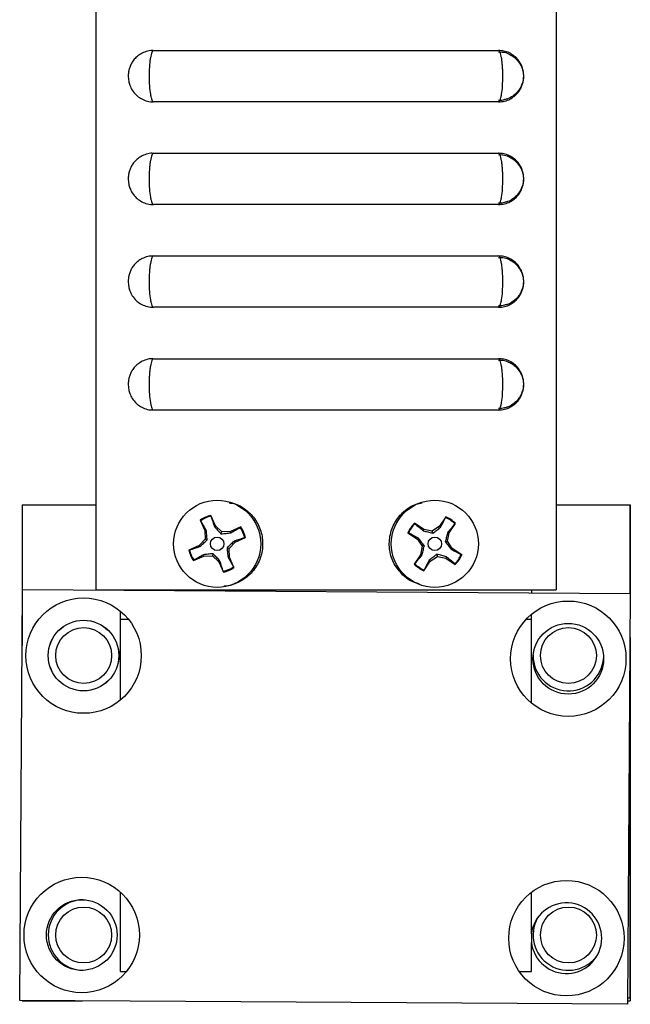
# Model space of a CAD drawing. Header units: inches. Extents: x 3.2 to 24.3, y 4.2 to 17.7.
# Tile 2 of 7: x 3.2 to 4.7, y 8.1 to 10.5. Entities that reach past the tile are written whole.
import ezdxf

# ---------------------------------------------------------------- set-up
doc = ezdxf.new("R2010")
doc.units = ezdxf.units.IN
doc.header["$LTSCALE"] = 2
doc.header["$MEASUREMENT"] = 0

msp = doc.modelspace()

# ---------------------------------------------------------------- linework, layer by layer
at = {"color": 7, "linetype": 'Continuous', "lineweight": 25}
for p, q in [((3.4335, 12.8062), (3.4335, 9.1342)), ((4.5535, 12.8062), (4.5535, 9.1342)), ((3.5735, 10.4467), (4.4135, 10.4467)), ((4.4134, 10.4432), (4.4234, 10.4428)), ((4.4135, 10.3217), (3.5735, 10.3217)), ((3.5735, 10.1967), (4.4135, 10.1967)), ((4.4134, 10.1932), (4.4234, 10.1928)), ((4.4135, 10.0717), (3.5735, 10.0717)), ((3.5735, 9.9467), (4.4135, 9.9467)), ((4.4134, 9.9432), (4.4234, 9.9428)), ((4.4135, 9.8217), (3.5735, 9.8217)), ((3.5735, 9.6967), (4.4135, 9.6967)), ((4.4134, 9.6932), (4.4234, 9.6928)), ((4.4135, 9.5717), (3.5735, 9.5717)), ((3.2535, 9.3412), (3.2535, 8.9989)), ((3.2535, 9.3412), (3.4335, 9.3412)), ((4.5535, 9.3412), (4.7335, 9.3412)), ((4.7335, 9.3412), (4.7335, 9.1256)), ((4.7335, 9.3412), (4.7336, 9.3412)), ((4.7336, 9.3412), (4.7336, 9.1256)), ((3.6875, 9.3038), (3.6987, 9.2786)), ((3.6888, 9.3024), (3.6875, 9.3038)), ((3.7245, 9.2901), (3.7133, 9.3153)), ((3.7135, 9.3134), (3.7133, 9.3153)), ((4.2851, 9.3117), (4.2698, 9.2888)), ((4.2846, 9.3099), (4.2851, 9.3117)), ((3.7019, 9.2793), (3.6987, 9.2786)), ((3.6987, 9.2786), (3.6992, 9.2575)), ((3.7218, 9.2882), (3.7245, 9.2901)), ((3.7398, 9.2755), (3.7245, 9.2901)), ((3.7379, 9.2706), (3.7398, 9.2755)), ((3.7609, 9.276), (3.7398, 9.2755)), ((3.786, 9.2872), (3.7609, 9.276)), ((3.7616, 9.2728), (3.7609, 9.276)), ((3.7847, 9.2859), (3.786, 9.2872)), ((4.193, 9.2728), (4.2159, 9.2576)), ((4.1948, 9.2724), (4.193, 9.2728)), ((4.2316, 9.2811), (4.2087, 9.2964)), ((4.2098, 9.2949), (4.2087, 9.2964)), ((4.2303, 9.278), (4.2316, 9.2811)), ((4.2523, 9.277), (4.2316, 9.2811)), ((4.2698, 9.2888), (4.2523, 9.277)), ((4.2533, 9.2718), (4.2523, 9.277)), ((4.2722, 9.2864), (4.2698, 9.2888)), ((4.2893, 9.2524), (4.2933, 9.2731)), ((4.2903, 9.2743), (4.2933, 9.2731)), ((4.2933, 9.2731), (4.3086, 9.296)), ((4.3071, 9.2949), (4.3086, 9.296)), ((3.6992, 9.2575), (3.6846, 9.2423)), ((3.7041, 9.2556), (3.6992, 9.2575)), ((3.7578, 9.2349), (3.7723, 9.2502)), ((3.7704, 9.2529), (3.7723, 9.2502)), ((3.7723, 9.2502), (3.7975, 9.2613)), ((3.7956, 9.2612), (3.7975, 9.2613)), ((4.2183, 9.2599), (4.2159, 9.2576)), ((4.2159, 9.2576), (4.2277, 9.2401)), ((4.284, 9.2514), (4.2893, 9.2524)), ((4.301, 9.2349), (4.2893, 9.2524)), ((3.6846, 9.2423), (3.6594, 9.2311)), ((3.6613, 9.2313), (3.6594, 9.2311)), ((3.6865, 9.2396), (3.6846, 9.2423)), ((3.7528, 9.2368), (3.7578, 9.2349)), ((3.7583, 9.2138), (3.7578, 9.2349)), ((4.2277, 9.2401), (4.2236, 9.2194)), ((4.2329, 9.2411), (4.2277, 9.2401)), ((4.2987, 9.2325), (4.301, 9.2349)), ((4.3239, 9.2196), (4.301, 9.2349)), ((3.6709, 9.2053), (3.6961, 9.2164)), ((3.6722, 9.2065), (3.6709, 9.2053)), ((3.6953, 9.2197), (3.6961, 9.2164)), ((3.6961, 9.2164), (3.7172, 9.2169)), ((3.7191, 9.2219), (3.7172, 9.2169)), ((3.7172, 9.2169), (3.7324, 9.2024)), ((3.7351, 9.2043), (3.7324, 9.2024)), ((3.7324, 9.2024), (3.7436, 9.1772)), ((3.755, 9.2131), (3.7583, 9.2138)), ((3.7694, 9.1886), (3.7583, 9.2138)), ((4.2236, 9.2194), (4.2083, 9.1964)), ((4.2267, 9.2181), (4.2236, 9.2194)), ((4.2318, 9.1808), (4.2471, 9.2037)), ((4.2448, 9.206), (4.2471, 9.2037)), ((4.2471, 9.2037), (4.2646, 9.2154)), ((4.2636, 9.2206), (4.2646, 9.2154)), ((4.2646, 9.2154), (4.2853, 9.2114)), ((4.2866, 9.2144), (4.2853, 9.2114)), ((4.2853, 9.2114), (4.3083, 9.1961)), ((4.3221, 9.2201), (4.3239, 9.2196)), ((3.7434, 9.179), (3.7436, 9.1772)), ((3.7682, 9.19), (3.7694, 9.1886)), ((4.2098, 9.1976), (4.2083, 9.1964)), ((4.2323, 9.1826), (4.2318, 9.1808)), ((4.3071, 9.1976), (4.3083, 9.1961)), ((3.2478, 8.1352), (3.2544, 9.1352)), ((3.2544, 9.1352), (4.7343, 9.1255)), ((3.4335, 9.1342), (4.5535, 9.1342)), ((4.4935, 9.1342), (4.4935, 9.1271)), ((4.7343, 9.1255), (4.7278, 8.1256)), ((3.4935, 8.8665), (3.4935, 9.082)), ((3.4935, 9.063), (3.5122, 9.063)), ((4.4811, 9.063), (4.4935, 9.063)), ((4.4935, 8.8585), (4.4935, 9.0746)), ((4.7336, 9.0182), (4.7336, 8.1342)), ((4.7335, 8.994), (4.7335, 8.1412)), ((3.4935, 8.2052), (3.4935, 8.3981)), ((4.4935, 8.2968), (4.4935, 8.3981)), ((4.4935, 8.2968), (4.4935, 8.2763)), ((4.4935, 8.2052), (4.4935, 8.2763)), ((3.4935, 8.2052), (3.5076, 8.2052)), ((4.4643, 8.2052), (4.4935, 8.2052)), ((4.7278, 8.1256), (3.2478, 8.1352)), ((3.2536, 8.1352), (3.2536, 8.1342)), ((3.2536, 8.1342), (3.4006, 8.1342)), ((4.7279, 8.1412), (4.7335, 8.1412)), ((4.7279, 8.1342), (4.7336, 8.1342))]:
    msp.add_line(p, q, dxfattribs=at)
for centre, radius in [((3.7285, 9.2462), 0.106), ((4.2585, 9.2462), 0.106), ((3.7285, 9.2462), 0.0165), ((4.2585, 9.2462), 0.0165), ((3.4033, 8.9742), 0.1405), ((4.5833, 8.9665), 0.1405), ((3.4033, 8.9742), 0.086), ((3.4033, 8.9742), 0.0859), ((3.4036, 8.9742), 0.068), ((4.5833, 8.9665), 0.086), ((4.5836, 8.9742), 0.068), ((3.3989, 8.2942), 0.1405), ((4.5788, 8.2865), 0.1405), ((3.3989, 8.2942), 0.086), ((3.4036, 8.2942), 0.068), ((4.5836, 8.2942), 0.068)]:
    msp.add_circle(centre, radius, dxfattribs=at)
for centre, radius, start, end in [((3.7285, 9.2462), 0.0707, 102.3511, 125.425), ((3.7285, 9.2462), 0.0688, 102.5484, 125.2276), ((4.2585, 9.2462), 0.0688, 44.9967, 67.6759), ((4.2585, 9.2462), 0.0707, 44.7993, 67.8733), ((3.7285, 9.2462), 0.0688, 12.5484, 35.2276), ((3.7285, 9.2462), 0.0707, 12.3511, 35.425), ((4.2585, 9.2462), 0.0707, 134.7993, 157.8733), ((4.2585, 9.2462), 0.0688, 134.9967, 157.6759), ((3.7285, 9.2462), 0.0707, 192.3511, 215.425), ((3.7285, 9.2462), 0.0688, 192.5484, 215.2276), ((4.2585, 9.2462), 0.0688, 314.9967, 337.6759), ((4.2585, 9.2462), 0.0707, 314.7993, 337.8733), ((3.7285, 9.2462), 0.0688, 282.5484, 305.2276), ((3.7285, 9.2462), 0.0707, 282.3511, 305.425), ((4.2585, 9.2462), 0.0707, 224.7993, 247.8733), ((4.2585, 9.2462), 0.0688, 224.9967, 247.6759), ((4.5836, 8.9742), 0.0859, 179.5914, 355.348), ((3.4033, 8.2942), 0.0859, 90.5159, 269.1104), ((4.5788, 8.2865), 0.086, 186.8676, 173.1324), ((4.5836, 8.2942), 0.0859, 150.769, 325.4983)]:
    msp.add_arc(centre, radius, start, end, dxfattribs=at)
for points, knots in [([(3.5735, 10.4467), (3.5721, 10.4467), (3.5707, 10.4451), (3.5682, 10.4388), (3.567, 10.4342), (3.5655, 10.4255), (3.5651, 10.4223), (3.5643, 10.4155), (3.564, 10.4119), (3.5635, 10.4044), (3.5633, 10.4004), (3.563, 10.3924), (3.5629, 10.3883), (3.5629, 10.376), (3.5632, 10.3678), (3.5643, 10.3527), (3.5651, 10.3458), (3.5665, 10.3371), (3.5671, 10.3345), (3.5682, 10.33), (3.5688, 10.328), (3.5701, 10.3249), (3.5707, 10.3237), (3.5721, 10.3221), (3.5728, 10.3217), (3.5735, 10.3217)], [0, 0, 0, 0, 0.125, 0.125, 0.25, 0.25, 0.3125, 0.3125, 0.375, 0.375, 0.4375, 0.4375, 0.5, 0.5, 0.625, 0.625, 0.75, 0.75, 0.8125, 0.8125, 0.875, 0.875, 0.9375, 0.9375, 1, 1, 1, 1]), ([(4.4135, 10.3217), (4.4148, 10.3217), (4.4162, 10.3233), (4.4181, 10.3281), (4.4187, 10.33), (4.4199, 10.3345), (4.4204, 10.3371), (4.4219, 10.3458), (4.4227, 10.3527), (4.4237, 10.3678), (4.424, 10.376), (4.424, 10.3884), (4.4239, 10.3924), (4.4237, 10.4004), (4.4235, 10.4044), (4.4229, 10.4119), (4.4226, 10.4155), (4.4218, 10.4223), (4.4214, 10.4255), (4.4199, 10.4342), (4.4188, 10.4388), (4.4162, 10.4451), (4.4148, 10.4467), (4.4135, 10.4467)], [0, 0, 0, 0, 0.125, 0.125, 0.1875, 0.1875, 0.25, 0.25, 0.375, 0.375, 0.5, 0.5, 0.5625, 0.5625, 0.625, 0.625, 0.6875, 0.6875, 0.75, 0.75, 0.875, 0.875, 1, 1, 1, 1]), ([(3.5722, 10.4463), (3.5705, 10.4464), (3.5638, 10.4467), (3.5527, 10.4435), (3.5404, 10.4376), (3.5307, 10.4298), (3.5234, 10.4212), (3.5183, 10.4124), (3.5149, 10.4037), (3.5128, 10.3949), (3.5118, 10.3843), (3.5127, 10.373), (3.5161, 10.3608), (3.5218, 10.3492), (3.5307, 10.3384), (3.5421, 10.3297), (3.5552, 10.3241), (3.5661, 10.3214), (3.5722, 10.322), (3.5734, 10.3221)], [0, 0, 0, 0, 0.02698, 0.104516, 0.17434, 0.238248, 0.29662, 0.348267, 0.39643, 0.44082, 0.487925, 0.561968, 0.614862, 0.684149, 0.761195, 0.82983, 0.904416, 0.98146, 1, 1, 1, 1]), ([(4.4133, 10.3218), (4.4184, 10.3221), (4.4281, 10.3227), (4.4412, 10.3279), (4.452, 10.3349), (4.4603, 10.3431), (4.4665, 10.3519), (4.4707, 10.3608), (4.4733, 10.3694), (4.4748, 10.3788), (4.4749, 10.3894), (4.4731, 10.4005), (4.469, 10.4121), (4.4622, 10.4234), (4.4522, 10.4336), (4.4401, 10.4412), (4.4269, 10.446), (4.4177, 10.4463), (4.4134, 10.4465)], [0, 0, 0, 0, 0.077872, 0.14936, 0.214419, 0.274218, 0.329378, 0.379179, 0.424254, 0.468542, 0.525614, 0.58578, 0.641175, 0.714608, 0.787136, 0.858961, 0.934498, 1, 1, 1, 1]), ([(4.4234, 10.4428), (4.4237, 10.4428), (4.4287, 10.4426), (4.4377, 10.439), (4.4491, 10.4328), (4.4581, 10.4248), (4.4648, 10.4161), (4.4694, 10.4074), (4.4723, 10.3991), (4.474, 10.391), (4.4741, 10.3858), (4.4742, 10.3831)], [0, 0, 0, 0, 0.008716, 0.177108, 0.329508, 0.469187, 0.597585, 0.713334, 0.814566, 0.907463, 1, 1, 1, 1]), ([(4.4742, 10.3831), (4.4741, 10.3817), (4.4738, 10.3754), (4.4715, 10.3658), (4.466, 10.354), (4.4586, 10.344), (4.4482, 10.3351), (4.4379, 10.3291), (4.4306, 10.3275), (4.428, 10.327)], [0, 0, 0, 0, 0.056168, 0.242636, 0.373736, 0.553373, 0.715286, 0.898048, 1, 1, 1, 1]), ([(4.428, 10.327), (4.4258, 10.3262), (4.4211, 10.3247), (4.4161, 10.3251), (4.4135, 10.3253)], [0, 0, 0, 0, 0.465328, 1, 1, 1, 1]), ([(3.5722, 10.1963), (3.5705, 10.1964), (3.5638, 10.1967), (3.5527, 10.1935), (3.5404, 10.1876), (3.5307, 10.1798), (3.5234, 10.1712), (3.5183, 10.1624), (3.5149, 10.1537), (3.5128, 10.1449), (3.5118, 10.1343), (3.5127, 10.123), (3.5161, 10.1108), (3.5218, 10.0992), (3.5307, 10.0884), (3.5421, 10.0797), (3.5552, 10.0741), (3.5661, 10.0714), (3.5722, 10.072), (3.5734, 10.0721)], [0, 0, 0, 0, 0.02698, 0.104516, 0.17434, 0.238248, 0.29662, 0.348267, 0.39643, 0.44082, 0.487925, 0.561968, 0.614862, 0.684149, 0.761195, 0.82983, 0.904416, 0.98146, 1, 1, 1, 1]), ([(3.5735, 10.1967), (3.5721, 10.1967), (3.5707, 10.1951), (3.5682, 10.1888), (3.567, 10.1842), (3.5655, 10.1755), (3.5651, 10.1723), (3.5643, 10.1655), (3.564, 10.1619), (3.5635, 10.1544), (3.5633, 10.1504), (3.563, 10.1424), (3.5629, 10.1383), (3.5629, 10.126), (3.5632, 10.1178), (3.5643, 10.1027), (3.5651, 10.0958), (3.5665, 10.0871), (3.5671, 10.0845), (3.5682, 10.08), (3.5688, 10.078), (3.5701, 10.0749), (3.5707, 10.0737), (3.5721, 10.0721), (3.5728, 10.0717), (3.5735, 10.0717)], [0, 0, 0, 0, 0.125, 0.125, 0.25, 0.25, 0.3125, 0.3125, 0.375, 0.375, 0.4375, 0.4375, 0.5, 0.5, 0.625, 0.625, 0.75, 0.75, 0.8125, 0.8125, 0.875, 0.875, 0.9375, 0.9375, 1, 1, 1, 1]), ([(4.4133, 10.0718), (4.4184, 10.0721), (4.4281, 10.0727), (4.4412, 10.0779), (4.452, 10.0849), (4.4603, 10.0931), (4.4665, 10.1019), (4.4707, 10.1108), (4.4733, 10.1194), (4.4748, 10.1288), (4.4749, 10.1394), (4.4731, 10.1505), (4.469, 10.1621), (4.4622, 10.1734), (4.4522, 10.1836), (4.4401, 10.1912), (4.4269, 10.196), (4.4177, 10.1963), (4.4134, 10.1965)], [0, 0, 0, 0, 0.077872, 0.14936, 0.214419, 0.274218, 0.329378, 0.379179, 0.424254, 0.468542, 0.525614, 0.58578, 0.641175, 0.714608, 0.787136, 0.858961, 0.934498, 1, 1, 1, 1]), ([(4.4135, 10.0717), (4.4148, 10.0717), (4.4162, 10.0733), (4.4181, 10.0781), (4.4187, 10.08), (4.4199, 10.0845), (4.4204, 10.0871), (4.4219, 10.0958), (4.4227, 10.1027), (4.4237, 10.1178), (4.424, 10.126), (4.424, 10.1384), (4.4239, 10.1424), (4.4237, 10.1504), (4.4235, 10.1544), (4.4229, 10.1619), (4.4226, 10.1655), (4.4218, 10.1723), (4.4214, 10.1755), (4.4199, 10.1842), (4.4188, 10.1888), (4.4162, 10.1951), (4.4148, 10.1967), (4.4135, 10.1967)], [0, 0, 0, 0, 0.125, 0.125, 0.1875, 0.1875, 0.25, 0.25, 0.375, 0.375, 0.5, 0.5, 0.5625, 0.5625, 0.625, 0.625, 0.6875, 0.6875, 0.75, 0.75, 0.875, 0.875, 1, 1, 1, 1]), ([(4.4234, 10.1928), (4.4237, 10.1928), (4.4287, 10.1926), (4.4377, 10.189), (4.4491, 10.1828), (4.4581, 10.1748), (4.4648, 10.1661), (4.4694, 10.1574), (4.4723, 10.1491), (4.474, 10.141), (4.4741, 10.1358), (4.4742, 10.1331)], [0, 0, 0, 0, 0.008716, 0.177108, 0.329508, 0.469187, 0.597585, 0.713334, 0.814566, 0.907463, 1, 1, 1, 1]), ([(4.4742, 10.1331), (4.4741, 10.1317), (4.4738, 10.1254), (4.4715, 10.1158), (4.466, 10.104), (4.4586, 10.094), (4.4482, 10.0851), (4.4379, 10.0791), (4.4306, 10.0775), (4.428, 10.077)], [0, 0, 0, 0, 0.056168, 0.242636, 0.373736, 0.553373, 0.715286, 0.898048, 1, 1, 1, 1]), ([(4.428, 10.077), (4.4258, 10.0762), (4.4211, 10.0747), (4.4161, 10.0751), (4.4135, 10.0753)], [0, 0, 0, 0, 0.465328, 1, 1, 1, 1]), ([(3.5722, 9.9463), (3.5705, 9.9464), (3.5638, 9.9467), (3.5527, 9.9435), (3.5404, 9.9376), (3.5307, 9.9298), (3.5234, 9.9212), (3.5183, 9.9124), (3.5149, 9.9037), (3.5128, 9.8949), (3.5118, 9.8843), (3.5127, 9.873), (3.5161, 9.8608), (3.5218, 9.8492), (3.5307, 9.8384), (3.5421, 9.8297), (3.5552, 9.8241), (3.5661, 9.8214), (3.5722, 9.822), (3.5734, 9.8221)], [0, 0, 0, 0, 0.02698, 0.104516, 0.17434, 0.238248, 0.29662, 0.348267, 0.39643, 0.44082, 0.487925, 0.561968, 0.614862, 0.684149, 0.761195, 0.82983, 0.904416, 0.98146, 1, 1, 1, 1]), ([(3.5735, 9.9467), (3.5721, 9.9467), (3.5707, 9.9451), (3.5682, 9.9388), (3.567, 9.9342), (3.5655, 9.9255), (3.5651, 9.9223), (3.5643, 9.9155), (3.564, 9.9119), (3.5635, 9.9044), (3.5633, 9.9004), (3.563, 9.8924), (3.5629, 9.8883), (3.5629, 9.876), (3.5632, 9.8678), (3.5643, 9.8527), (3.5651, 9.8458), (3.5665, 9.8371), (3.5671, 9.8345), (3.5682, 9.83), (3.5688, 9.828), (3.5701, 9.8249), (3.5707, 9.8237), (3.5721, 9.8221), (3.5728, 9.8217), (3.5735, 9.8217)], [0, 0, 0, 0, 0.125, 0.125, 0.25, 0.25, 0.3125, 0.3125, 0.375, 0.375, 0.4375, 0.4375, 0.5, 0.5, 0.625, 0.625, 0.75, 0.75, 0.8125, 0.8125, 0.875, 0.875, 0.9375, 0.9375, 1, 1, 1, 1]), ([(4.4133, 9.8218), (4.4184, 9.8221), (4.4281, 9.8227), (4.4412, 9.8279), (4.452, 9.8349), (4.4603, 9.8431), (4.4665, 9.8519), (4.4707, 9.8608), (4.4733, 9.8694), (4.4748, 9.8788), (4.4749, 9.8894), (4.4731, 9.9005), (4.469, 9.9121), (4.4622, 9.9234), (4.4522, 9.9336), (4.4401, 9.9412), (4.4269, 9.946), (4.4177, 9.9463), (4.4134, 9.9465)], [0, 0, 0, 0, 0.077872, 0.14936, 0.214419, 0.274218, 0.329378, 0.379179, 0.424254, 0.468542, 0.525614, 0.58578, 0.641175, 0.714608, 0.787136, 0.858961, 0.934498, 1, 1, 1, 1]), ([(4.4135, 9.8217), (4.4148, 9.8217), (4.4162, 9.8233), (4.4181, 9.8281), (4.4187, 9.83), (4.4199, 9.8345), (4.4204, 9.8371), (4.4219, 9.8458), (4.4227, 9.8527), (4.4237, 9.8678), (4.424, 9.876), (4.424, 9.8884), (4.4239, 9.8924), (4.4237, 9.9004), (4.4235, 9.9044), (4.4229, 9.9119), (4.4226, 9.9155), (4.4218, 9.9223), (4.4214, 9.9255), (4.4199, 9.9342), (4.4188, 9.9388), (4.4162, 9.9451), (4.4148, 9.9467), (4.4135, 9.9467)], [0, 0, 0, 0, 0.125, 0.125, 0.1875, 0.1875, 0.25, 0.25, 0.375, 0.375, 0.5, 0.5, 0.5625, 0.5625, 0.625, 0.625, 0.6875, 0.6875, 0.75, 0.75, 0.875, 0.875, 1, 1, 1, 1]), ([(4.4234, 9.9428), (4.4237, 9.9428), (4.4287, 9.9426), (4.4377, 9.939), (4.4491, 9.9328), (4.4581, 9.9248), (4.4648, 9.9161), (4.4694, 9.9074), (4.4723, 9.8991), (4.474, 9.891), (4.4741, 9.8858), (4.4742, 9.8831)], [0, 0, 0, 0, 0.008716, 0.1771075, 0.3295078, 0.4691873, 0.5975853, 0.7133342, 0.814566, 0.9074628, 1, 1, 1, 1]), ([(4.4742, 9.8831), (4.4741, 9.8817), (4.4738, 9.8754), (4.4715, 9.8658), (4.466, 9.854), (4.4586, 9.844), (4.4482, 9.8351), (4.4379, 9.8291), (4.4306, 9.8275), (4.428, 9.827)], [0, 0, 0, 0, 0.056168, 0.242636, 0.373736, 0.553373, 0.715286, 0.898048, 1, 1, 1, 1]), ([(4.428, 9.827), (4.4258, 9.8262), (4.4211, 9.8247), (4.4161, 9.8251), (4.4135, 9.8253)], [0, 0, 0, 0, 0.4653282, 1, 1, 1, 1]), ([(3.5722, 9.6963), (3.5705, 9.6964), (3.5638, 9.6967), (3.5527, 9.6935), (3.5404, 9.6876), (3.5307, 9.6798), (3.5234, 9.6712), (3.5183, 9.6624), (3.5149, 9.6537), (3.5128, 9.6449), (3.5118, 9.6343), (3.5127, 9.623), (3.5161, 9.6108), (3.5218, 9.5992), (3.5307, 9.5884), (3.5421, 9.5797), (3.5552, 9.5741), (3.5661, 9.5714), (3.5722, 9.572), (3.5734, 9.5721)], [0, 0, 0, 0, 0.02698, 0.104516, 0.17434, 0.238248, 0.29662, 0.348267, 0.39643, 0.44082, 0.487925, 0.561968, 0.614862, 0.684149, 0.761195, 0.82983, 0.904416, 0.98146, 1, 1, 1, 1]), ([(3.5735, 9.6967), (3.5721, 9.6967), (3.5707, 9.6951), (3.5682, 9.6888), (3.567, 9.6842), (3.5655, 9.6755), (3.5651, 9.6723), (3.5643, 9.6655), (3.564, 9.6619), (3.5635, 9.6544), (3.5633, 9.6504), (3.563, 9.6424), (3.5629, 9.6383), (3.5629, 9.626), (3.5632, 9.6178), (3.5643, 9.6027), (3.5651, 9.5958), (3.5665, 9.5871), (3.5671, 9.5845), (3.5682, 9.58), (3.5688, 9.578), (3.5701, 9.5749), (3.5707, 9.5737), (3.5721, 9.5721), (3.5728, 9.5717), (3.5735, 9.5717)], [0, 0, 0, 0, 0.125, 0.125, 0.25, 0.25, 0.3125, 0.3125, 0.375, 0.375, 0.4375, 0.4375, 0.5, 0.5, 0.625, 0.625, 0.75, 0.75, 0.8125, 0.8125, 0.875, 0.875, 0.9375, 0.9375, 1, 1, 1, 1]), ([(4.4133, 9.5718), (4.4184, 9.5721), (4.4281, 9.5727), (4.4412, 9.5779), (4.452, 9.5849), (4.4603, 9.5931), (4.4665, 9.6019), (4.4707, 9.6108), (4.4733, 9.6194), (4.4748, 9.6288), (4.4749, 9.6394), (4.4731, 9.6505), (4.469, 9.6621), (4.4622, 9.6734), (4.4522, 9.6836), (4.4401, 9.6912), (4.4269, 9.696), (4.4177, 9.6963), (4.4134, 9.6965)], [0, 0, 0, 0, 0.077872, 0.14936, 0.214419, 0.274218, 0.329378, 0.379179, 0.424254, 0.468542, 0.525614, 0.58578, 0.641175, 0.714608, 0.787136, 0.858961, 0.934498, 1, 1, 1, 1]), ([(4.4135, 9.5717), (4.4148, 9.5717), (4.4162, 9.5733), (4.4181, 9.5781), (4.4187, 9.58), (4.4199, 9.5845), (4.4204, 9.5871), (4.4219, 9.5958), (4.4227, 9.6027), (4.4237, 9.6178), (4.424, 9.626), (4.424, 9.6384), (4.4239, 9.6424), (4.4237, 9.6504), (4.4235, 9.6544), (4.4229, 9.6619), (4.4226, 9.6655), (4.4218, 9.6723), (4.4214, 9.6755), (4.4199, 9.6842), (4.4188, 9.6888), (4.4162, 9.6951), (4.4148, 9.6967), (4.4135, 9.6967)], [0, 0, 0, 0, 0.125, 0.125, 0.1875, 0.1875, 0.25, 0.25, 0.375, 0.375, 0.5, 0.5, 0.5625, 0.5625, 0.625, 0.625, 0.6875, 0.6875, 0.75, 0.75, 0.875, 0.875, 1, 1, 1, 1]), ([(4.4234, 9.6928), (4.4237, 9.6928), (4.4287, 9.6926), (4.4377, 9.689), (4.4491, 9.6828), (4.4581, 9.6748), (4.4648, 9.6661), (4.4694, 9.6574), (4.4723, 9.6491), (4.474, 9.641), (4.4741, 9.6358), (4.4742, 9.6331)], [0, 0, 0, 0, 0.008716, 0.177108, 0.329508, 0.469187, 0.597585, 0.713334, 0.814566, 0.907463, 1, 1, 1, 1]), ([(4.4742, 9.6331), (4.4741, 9.6317), (4.4738, 9.6254), (4.4715, 9.6158), (4.466, 9.604), (4.4586, 9.594), (4.4482, 9.5851), (4.4379, 9.5791), (4.4306, 9.5775), (4.428, 9.577)], [0, 0, 0, 0, 0.056168, 0.242636, 0.373736, 0.553373, 0.715286, 0.898048, 1, 1, 1, 1]), ([(4.428, 9.577), (4.4258, 9.5762), (4.4211, 9.5747), (4.4161, 9.5751), (4.4135, 9.5753)], [0, 0, 0, 0, 0.465328, 1, 1, 1, 1]), ([(3.7574, 9.346), (3.7625, 9.3453), (3.7789, 9.343), (3.8031, 9.3273), (3.8259, 9.3015), (3.8389, 9.2688), (3.8405, 9.2334), (3.8304, 9.1992), (3.8095, 9.1701), (3.7805, 9.1513), (3.7574, 9.1425), (3.7454, 9.1435), (3.7448, 9.1436)], [0, 0, 0, 0, 0.052826, 0.1684, 0.284316, 0.401584, 0.520428, 0.640109, 0.759353, 0.877136, 0.993364, 1, 1, 1, 1]), ([(4.18, 9.1706), (4.1727, 9.179), (4.1576, 9.1962), (4.147, 9.2298), (4.1473, 9.2651), (4.1594, 9.2989), (4.182, 9.3258), (4.2063, 9.3423), (4.2228, 9.3449), (4.2279, 9.3457)], [0, 0, 0, 0, 0.149565, 0.30446, 0.461321, 0.61902, 0.775856, 0.930642, 1, 1, 1, 1]), ([(3.7041, 9.2556), (3.7038, 9.2602), (3.7034, 9.2642), (3.7027, 9.272), (3.7023, 9.2757), (3.7019, 9.2793)], [0, 0, 0, 0, 0.5, 0.5, 1, 1, 1, 1]), ([(3.7218, 9.2882), (3.7242, 9.2854), (3.7267, 9.2826), (3.7319, 9.2769), (3.7346, 9.2739), (3.7379, 9.2706)], [0, 0, 0, 0, 0.5, 0.5, 1, 1, 1, 1]), ([(3.7379, 9.2706), (3.7425, 9.2709), (3.7465, 9.2712), (3.7542, 9.272), (3.758, 9.2724), (3.7616, 9.2728)], [0, 0, 0, 0, 0.5, 0.5, 1, 1, 1, 1]), ([(4.2303, 9.278), (4.2338, 9.277), (4.2374, 9.276), (4.2449, 9.2739), (4.2488, 9.2729), (4.2533, 9.2718)], [0, 0, 0, 0, 0.5, 0.5, 1, 1, 1, 1]), ([(4.2533, 9.2718), (4.2571, 9.2745), (4.2603, 9.277), (4.2664, 9.2818), (4.2693, 9.2841), (4.2722, 9.2864)], [0, 0, 0, 0, 0.5, 0.5, 1, 1, 1, 1]), ([(4.2903, 9.2743), (4.2893, 9.2708), (4.2882, 9.2673), (4.2862, 9.2598), (4.2851, 9.2559), (4.284, 9.2514)], [0, 0, 0, 0, 0.5, 0.5, 1, 1, 1, 1]), ([(3.6865, 9.2396), (3.6893, 9.242), (3.692, 9.2444), (3.6978, 9.2497), (3.7008, 9.2524), (3.7041, 9.2556)], [0, 0, 0, 0, 0.5, 0.5, 1, 1, 1, 1]), ([(3.7704, 9.2529), (3.7677, 9.2505), (3.7649, 9.248), (3.7591, 9.2428), (3.7562, 9.2401), (3.7528, 9.2368)], [0, 0, 0, 0, 0.5, 0.5, 1, 1, 1, 1]), ([(4.2329, 9.2411), (4.2301, 9.2448), (4.2277, 9.248), (4.2229, 9.2542), (4.2206, 9.2571), (4.2183, 9.2599)], [0, 0, 0, 0, 0.5, 0.5, 1, 1, 1, 1]), ([(4.284, 9.2514), (4.2868, 9.2476), (4.2892, 9.2444), (4.294, 9.2383), (4.2964, 9.2354), (4.2987, 9.2325)], [0, 0, 0, 0, 0.5, 0.5, 1, 1, 1, 1]), ([(3.7528, 9.2368), (3.7531, 9.2322), (3.7535, 9.2282), (3.7542, 9.2204), (3.7546, 9.2167), (3.755, 9.2131)], [0, 0, 0, 0, 0.5, 0.5, 1, 1, 1, 1]), ([(4.2267, 9.2181), (4.2277, 9.2216), (4.2287, 9.2252), (4.2307, 9.2327), (4.2318, 9.2366), (4.2329, 9.2411)], [0, 0, 0, 0, 0.5, 0.5, 1, 1, 1, 1]), ([(3.7191, 9.2219), (3.7144, 9.2216), (3.7104, 9.2212), (3.7027, 9.2204), (3.699, 9.2201), (3.6953, 9.2197)], [0, 0, 0, 0, 0.5, 0.5, 1, 1, 1, 1]), ([(3.7351, 9.2043), (3.7327, 9.207), (3.7302, 9.2098), (3.725, 9.2156), (3.7223, 9.2185), (3.7191, 9.2219)], [0, 0, 0, 0, 0.5, 0.5, 1, 1, 1, 1]), ([(4.2636, 9.2206), (4.2599, 9.2179), (4.2567, 9.2154), (4.2505, 9.2106), (4.2476, 9.2083), (4.2448, 9.206)], [0, 0, 0, 0, 0.5, 0.5, 1, 1, 1, 1]), ([(4.2866, 9.2144), (4.2831, 9.2154), (4.2795, 9.2164), (4.272, 9.2185), (4.2681, 9.2195), (4.2636, 9.2206)], [0, 0, 0, 0, 0.5, 0.5, 1, 1, 1, 1]), ([(4.2211, 9.1482), (4.213, 9.1507), (4.1978, 9.1553), (4.1857, 9.1657), (4.18, 9.1706)], [0, 0, 0, 0, 0.532675, 1, 1, 1, 1])]:
    msp.add_open_spline(points, degree=3, knots=knots, dxfattribs=at)
for points in [[(3.7019, 9.2793), (3.6975, 9.2871), (3.6931, 9.2948), (3.6888, 9.3024)], [(3.7135, 9.3134), (3.7163, 9.305), (3.719, 9.2966), (3.7218, 9.2882)], [(4.2722, 9.2864), (4.2763, 9.2943), (4.2805, 9.3021), (4.2846, 9.3099)], [(3.7616, 9.2728), (3.7693, 9.2772), (3.777, 9.2816), (3.7847, 9.2859)], [(4.2098, 9.2949), (4.2166, 9.2893), (4.2235, 9.2837), (4.2303, 9.278)], [(4.3071, 9.2949), (4.3015, 9.2881), (4.2959, 9.2812), (4.2903, 9.2743)], [(3.7956, 9.2612), (3.7872, 9.2584), (3.7788, 9.2557), (3.7704, 9.2529)], [(4.2183, 9.2599), (4.2104, 9.2641), (4.2026, 9.2682), (4.1948, 9.2724)], [(3.6613, 9.2313), (3.6697, 9.234), (3.6781, 9.2368), (3.6865, 9.2396)], [(4.2987, 9.2325), (4.3065, 9.2284), (4.3143, 9.2242), (4.3221, 9.2201)], [(3.6953, 9.2197), (3.6876, 9.2153), (3.6799, 9.2109), (3.6722, 9.2065)], [(3.7434, 9.179), (3.7407, 9.1874), (3.7379, 9.1959), (3.7351, 9.2043)], [(3.755, 9.2131), (3.7594, 9.2054), (3.7638, 9.1977), (3.7682, 9.19)], [(4.2098, 9.1976), (4.2154, 9.2044), (4.221, 9.2112), (4.2267, 9.2181)], [(4.2448, 9.206), (4.2406, 9.1982), (4.2365, 9.1904), (4.2323, 9.1826)], [(4.3071, 9.1976), (4.3003, 9.2032), (4.2935, 9.2088), (4.2866, 9.2144)]]:
    msp.add_open_spline(points, degree=3, dxfattribs=at)

doc.saveas('drawing.dxf')
